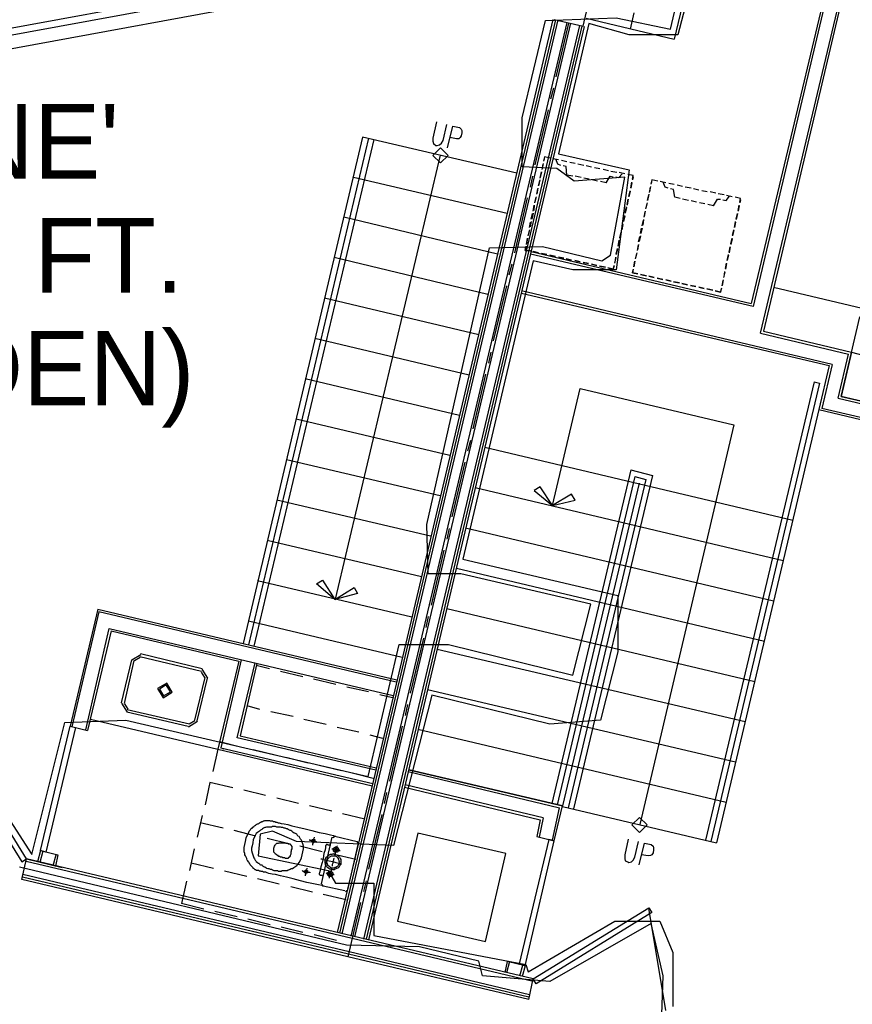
# Model space of a CAD drawing. Header units: feet. Extents: x -79 to 198, y -22 to 181.
# Tile 150 of 164: x 78 to 97, y 127 to 149. Entities that reach past the tile are written whole.
import ezdxf
from ezdxf.enums import TextEntityAlignment as Align

# ---------------------------------------------------------------- set-up
doc = ezdxf.new("R2010")
doc.units = ezdxf.units.FT
for name, color, linetype in [('A-AREA-COMUN', 252, 'CONTINUOUS'), ('A-AREA-UNIDAD', 30, 'CONTINUOUS'), ('A-LINEA', 7, 'CONTINUOUS'), ('A-TEXTO-PDF', 3, 'CONTINUOUS')]:
    doc.layers.add(name, color=color, linetype=linetype)

msp = doc.modelspace()

# ---------------------------------------------------------------- linework, layer by layer
at = {"layer": 'A-AREA-COMUN'}
msp.add_lwpolyline([(92.512, 126.6489), (92.56, 127.9289), (92.288, 129.0844), (90.048, 127.8044), (88.56, 127.9289), (88.48, 128.2489), (87.168, 128.5689), (85.552, 128.6044), (78.32, 130.3289)], dxfattribs=at)
at = {"layer": 'A-AREA-UNIDAD'}
for points in [[(77.248, 132.6933), (78.592, 130.6133), (79.328, 133.5289), (80.672, 133.5822), (86.032, 132.3378), (86.72, 135.2533), (87.808, 135.2533), (90.56, 134.5778), (90.96, 136.1422), (88.08, 136.8178), (87.36, 136.8178), (87.328, 137.9022), (88.72, 144.0178), (89.888, 144.0533), (91.2, 143.7333), (91.392, 143.8578), (91.712, 145.5822), (90.592, 145.4933), (90.208, 145.7778), (89.44, 145.8133), (89.44, 146.8978), (89.952, 149.0489), (91.52, 149.1022), (92.72, 148.8533), (93.568, 152.4622)], [(93.648, 151.6622), (92.88, 148.7289), (91.808, 148.7289), (90.912, 148.9778), (90.24, 146.0978), (91.808, 145.7422), (91.52, 143.5378), (90.56, 143.5378), (89.68, 143.7333), (88.128, 137.1378), (91.552, 136.3378), (91.552, 135.0933), (91.168, 133.5822), (90.048, 133.4933), (87.44, 134.1333), (86.592, 130.8089), (84.448, 130.8978), (83.92, 131.1289), (83.648, 131.0578), (83.6, 130.5778), (85.152, 130.2578), (85.312, 129.9733), (86.16, 129.9733), (86.16, 128.8178), (89.52, 128.1778), (89.568, 128.0178), (91.488, 129.1378), (92.48, 129.1378), (92.768, 128.4444), (92.768, 127.2533)]]:
    msp.add_lwpolyline(points, dxfattribs=at)
at = {"layer": 'A-LINEA'}
for p, q in [((118.2654, 156.262), (36.6895, 141.2395)), ((118.2654, 156.262), (36.6895, 141.2395)), ((118.2654, 156.262), (36.6895, 141.2395)), ((118.2188, 156.0962), (36.7876, 141.1026)), ((118.1216, 155.7773), (36.9919, 140.8393)), ((90.7867, 148.9244), (92.0933, 154.4311)), ((93.72, 152.5111), (92.8, 148.6311)), ((96.1067, 149.5511), (94.5067, 142.7911)), ((96.1467, 149.4844), (94.5467, 142.7244)), ((94.7067, 142.1378), (96.44, 149.4178)), ((96.4933, 149.4578), (94.7733, 142.1778)), ((91.9067, 149.2178), (91.8267, 148.8578)), ((90.1733, 149.0578), (85.4, 128.8711)), ((90.2267, 149.0578), (85.4533, 128.8578)), ((90.4267, 149.0044), (85.6533, 128.8044)), ((90.5067, 148.9911), (85.7333, 128.7911)), ((90.7067, 148.9378), (85.9333, 128.7378)), ((90.76, 148.9244), (85.9867, 128.7378)), ((90.8133, 148.9111), (86.04, 128.7244)), ((90.1467, 149.0711), (90.7867, 148.9244)), ((90.4667, 148.9911), (90.1867, 147.8044)), ((90.8533, 149.0978), (92.8, 148.6311)), ((90.1333, 147.5511), (90.0667, 147.3111)), ((90.0133, 147.0711), (89.72, 145.8578)), ((85.9067, 146.4711), (83.2667, 135.2711)), ((86.04, 146.4444), (83.3867, 135.2444)), ((86.16, 146.4178), (83.5067, 135.2178)), ((89.32, 145.6711), (85.9067, 146.4711)), ((87.6267, 146.0711), (85.3067, 136.2578)), ((89.9067, 145.8844), (89.88, 145.7644)), ((89.88, 145.7511), (89.9067, 145.8711)), ((89.92, 145.9378), (89.9333, 146.0044)), ((90.0667, 146.0044), (89.9333, 146.0311)), ((90.24, 145.9644), (90.12, 145.9911)), ((90.24, 145.9644), (90.12, 145.9911)), ((90.4267, 145.9244), (90.3067, 145.9511)), ((90.4267, 145.9244), (90.3067, 145.9511)), ((90.6133, 145.8844), (90.4933, 145.9111)), ((90.6133, 145.8844), (90.4933, 145.9111)), ((90.8, 145.8444), (90.6667, 145.8711)), ((90.8, 145.8444), (90.6667, 145.8711)), ((89.8667, 145.6978), (89.84, 145.5778)), ((89.84, 145.5644), (89.8667, 145.6978)), ((90.56, 145.6044), (90.4267, 145.6311)), ((90.9733, 145.8044), (90.8533, 145.8311)), ((90.9733, 145.8044), (90.8533, 145.8311)), ((91.16, 145.7644), (91.04, 145.7911)), ((91.16, 145.7644), (91.04, 145.7911)), ((91.3467, 145.7244), (91.2267, 145.7511)), ((91.3467, 145.7244), (91.2267, 145.7511)), ((91.5333, 145.6844), (91.4, 145.7111)), ((91.5333, 145.6844), (91.4, 145.7111)), ((91.7067, 145.6578), (91.5867, 145.6844)), ((91.7067, 145.6578), (91.5867, 145.6844)), ((91.8933, 145.6178), (91.7733, 145.6444)), ((89.1067, 144.7778), (85.7067, 145.5778)), ((89.6667, 145.6044), (89.6133, 145.3644)), ((89.8267, 145.5244), (89.8, 145.3911)), ((89.8, 145.3911), (89.8267, 145.5111)), ((90.7467, 145.5778), (90.6133, 145.6044)), ((90.92, 145.5378), (90.8, 145.5644)), ((91.1067, 145.4978), (90.9867, 145.5244)), ((91.2933, 145.4578), (91.1733, 145.4844)), ((91.84, 145.3511), (91.8667, 145.4711)), ((91.8667, 145.4578), (91.84, 145.3378)), ((91.8933, 145.5911), (91.88, 145.5244)), ((92.2933, 145.4311), (92.3067, 145.4978)), ((92.44, 145.4978), (92.3067, 145.5244)), ((92.6133, 145.4578), (92.4933, 145.4844)), ((92.6133, 145.4578), (92.4933, 145.4844)), ((92.8, 145.4178), (92.68, 145.4444)), ((92.8, 145.4178), (92.68, 145.4444)), ((92.9867, 145.3778), (92.8667, 145.4044)), ((92.9867, 145.3778), (92.8667, 145.4044)), ((89.7867, 145.3378), (89.76, 145.2178)), ((89.76, 145.2044), (89.7867, 145.3244)), ((91.8, 145.1644), (91.8267, 145.2844)), ((91.8267, 145.2711), (91.8, 145.1511)), ((92.24, 145.2044), (92.2133, 145.0711)), ((92.2133, 145.0711), (92.24, 145.1911)), ((92.28, 145.3778), (92.2533, 145.2578)), ((92.2533, 145.2444), (92.28, 145.3644)), ((93.1733, 145.3378), (93.04, 145.3644)), ((93.1733, 145.3378), (93.04, 145.3644)), ((93.3467, 145.2978), (93.2267, 145.3244)), ((93.3467, 145.2978), (93.2267, 145.3244)), ((93.5333, 145.2578), (93.4133, 145.2844)), ((93.5333, 145.2578), (93.4133, 145.2844)), ((93.72, 145.2311), (93.6, 145.2578)), ((93.72, 145.2311), (93.6, 145.2578)), ((93.9067, 145.1911), (93.7733, 145.2178)), ((93.9067, 145.1911), (93.7733, 145.2178)), ((89.5467, 145.1244), (89.2667, 143.9111)), ((89.68, 144.8311), (89.7067, 144.9644)), ((89.7067, 144.9644), (89.6933, 144.8444)), ((89.7467, 145.1511), (89.72, 145.0311)), ((89.72, 145.0178), (89.7467, 145.1378)), ((91.76, 144.9778), (91.7867, 145.0978)), ((91.7867, 145.0978), (91.76, 144.9644)), ((92.2, 145.0178), (92.1733, 144.8978)), ((92.1733, 144.8844), (92.2, 145.0044)), ((92.9333, 145.1111), (92.8133, 145.1378)), ((93.12, 145.0711), (92.9867, 145.0978)), ((93.2933, 145.0311), (93.1733, 145.0578)), ((93.48, 144.9911), (93.36, 145.0178)), ((93.6667, 144.9511), (93.5467, 144.9778)), ((94.08, 145.1511), (93.96, 145.1778)), ((94.08, 145.1511), (93.96, 145.1778)), ((94.2667, 145.1111), (94.1467, 145.1378)), ((94.2133, 144.8444), (94.24, 144.9644)), ((94.2667, 145.0844), (94.2533, 145.0178)), ((89.64, 144.6578), (89.6667, 144.7778)), ((89.68, 144.7911), (89.6533, 144.6578)), ((91.72, 144.8044), (91.7467, 144.9244)), ((91.7467, 144.9111), (91.72, 144.7911)), ((92.16, 144.8311), (92.1333, 144.7111)), ((92.1333, 144.6978), (92.16, 144.8178)), ((94.1733, 144.6578), (94.2, 144.7778)), ((94.2, 144.7778), (94.1733, 144.6444)), ((94.24, 144.9511), (94.2133, 144.8311)), ((88.8933, 143.8844), (85.4933, 144.6978)), ((89.6, 144.4711), (89.6267, 144.5911)), ((89.64, 144.6044), (89.6133, 144.4844)), ((91.64, 144.4311), (91.6667, 144.5511)), ((91.6667, 144.5378), (91.64, 144.4178)), ((91.68, 144.6178), (91.7067, 144.7378)), ((91.7067, 144.7244), (91.68, 144.6044)), ((92.0933, 144.5111), (92.12, 144.6311)), ((92.12, 144.6444), (92.1067, 144.5244)), ((94.1333, 144.4711), (94.16, 144.6044)), ((94.16, 144.5911), (94.1333, 144.4711)), ((89.6, 144.4178), (89.5733, 144.2978)), ((89.5733, 144.2844), (89.6, 144.4044)), ((91.6, 144.2444), (91.6267, 144.3644)), ((91.6267, 144.3644), (91.6, 144.2311)), ((92.0533, 144.3378), (92.08, 144.4578)), ((92.0933, 144.4578), (92.0667, 144.3378)), ((94.0933, 144.2978), (94.12, 144.4178)), ((94.12, 144.4044), (94.0933, 144.2844)), ((89.56, 144.2311), (89.5333, 144.1111)), ((89.5333, 144.0978), (89.56, 144.2311)), ((91.56, 144.0578), (91.5867, 144.1911)), ((91.5867, 144.1778), (91.56, 144.0578)), ((92.0133, 144.0978), (91.9867, 143.9778)), ((92.0133, 144.1511), (92.04, 144.2711)), ((92.0533, 144.2844), (92.0267, 144.1644)), ((94.0533, 144.1111), (94.08, 144.2311)), ((94.08, 144.2178), (94.0533, 144.0978)), ((89.52, 144.0578), (89.5067, 143.9644)), ((89.5067, 143.9644), (89.6267, 143.9511)), ((94.5467, 142.7244), (89.6267, 143.8844)), ((89.64, 143.9378), (94.5067, 142.7911)), ((89.68, 143.9378), (89.8, 143.9111)), ((89.8, 143.9111), (89.68, 143.9378)), ((89.8667, 143.8978), (89.9867, 143.8711)), ((89.9867, 143.8711), (89.8667, 143.8978)), ((91.52, 143.8844), (91.5467, 144.0044)), ((91.5467, 143.9911), (91.52, 143.8711)), ((91.9733, 143.9111), (91.9467, 143.7911)), ((91.9467, 143.7778), (91.9733, 143.8978)), ((91.9867, 143.9644), (92.0133, 144.0844)), ((94.0133, 143.9244), (94.04, 144.0444)), ((94.04, 144.0444), (94.0133, 143.9111)), ((88.68, 142.9911), (85.28, 143.8044)), ((89.2133, 143.6578), (89.1467, 143.4178)), ((90.0533, 143.8578), (90.1733, 143.8311)), ((90.1733, 143.8311), (90.0533, 143.8578)), ((90.24, 143.8178), (90.36, 143.7911)), ((90.36, 143.7911), (90.24, 143.8178)), ((90.4133, 143.7778), (90.5333, 143.7511)), ((90.5333, 143.7511), (90.4133, 143.7778)), ((90.6, 143.7378), (90.72, 143.7111)), ((90.72, 143.7111), (90.6, 143.7378)), ((90.7867, 143.6978), (90.9067, 143.6711)), ((90.9067, 143.6711), (90.7867, 143.6978)), ((90.9733, 143.6578), (91.0933, 143.6311)), ((91.0933, 143.6311), (90.9733, 143.6578)), ((91.5067, 143.8044), (91.48, 143.6844)), ((91.4933, 143.6978), (91.5067, 143.8178)), ((91.9333, 143.7244), (91.9067, 143.6044)), ((91.9067, 143.6044), (91.9333, 143.7244)), ((93.9333, 143.5644), (93.96, 143.6844)), ((93.96, 143.6711), (93.9333, 143.5511)), ((93.9733, 143.7378), (94, 143.8711)), ((94, 143.8578), (93.9733, 143.7378)), ((91.1467, 143.6178), (91.28, 143.5911)), ((91.28, 143.5911), (91.1467, 143.6178)), ((91.8933, 143.5511), (91.88, 143.4711)), ((91.88, 143.4711), (92, 143.4444)), ((93.92, 143.4844), (93.8933, 143.3644)), ((93.9067, 143.3778), (93.92, 143.4978)), ((92.0533, 143.4311), (92.1867, 143.4044)), ((92.1867, 143.4044), (92.0533, 143.4311)), ((92.24, 143.3911), (92.36, 143.3644)), ((92.36, 143.3644), (92.24, 143.3911)), ((92.4267, 143.3511), (92.5467, 143.3244)), ((92.5467, 143.3244), (92.4267, 143.3511)), ((92.6133, 143.3111), (92.7333, 143.2844)), ((92.7333, 143.2844), (92.6133, 143.3111)), ((92.7867, 143.2711), (92.92, 143.2444)), ((92.92, 143.2444), (92.7867, 143.2711)), ((92.9733, 143.2311), (93.0933, 143.2044)), ((93.0933, 143.2044), (92.9733, 143.2311)), ((93.88, 143.2978), (93.8533, 143.1778)), ((93.8667, 143.1911), (93.8933, 143.3111)), ((89.0933, 143.1778), (88.8, 141.9644)), ((96.2933, 141.4444), (89.4267, 143.0711)), ((89.4267, 143.0178), (96.2267, 141.4178)), ((93.16, 143.1911), (93.28, 143.1644)), ((93.28, 143.1644), (93.16, 143.1911)), ((93.3467, 143.1511), (93.4667, 143.1244)), ((93.4667, 143.1244), (93.3467, 143.1511)), ((93.52, 143.1111), (93.6533, 143.0844)), ((93.6533, 143.0844), (93.52, 143.1111)), ((95, 143.1511), (111.6267, 139.2178)), ((88.48, 142.0978), (85.0667, 142.9111)), ((94.7067, 142.1378), (96.6533, 141.6711)), ((94.7733, 142.1778), (96.72, 141.7111)), ((88.2667, 141.2044), (84.8533, 142.0178)), ((88.7467, 141.7111), (88.6933, 141.4711)), ((96.72, 141.7111), (96.4933, 140.7378)), ((96.72, 141.7111), (97, 141.6444)), ((96.4267, 140.6978), (96.6533, 141.6711)), ((96.2267, 141.4178), (96, 140.4444)), ((96.2933, 141.4444), (96.0667, 140.4711)), ((88.0533, 140.3111), (84.64, 141.1244)), ((88.6267, 141.2311), (88.3467, 140.0178)), ((95.8933, 141.0578), (93.4933, 130.9244)), ((95.8933, 141.0578), (96.0133, 141.0311)), ((96.0133, 141.0311), (93.6133, 130.8978)), ((96.4267, 140.6978), (111.2, 137.2044)), ((96.4933, 140.7378), (111.16, 137.2711)), ((96, 140.4444), (93.7333, 130.8711)), ((96, 140.4444), (111.4667, 136.7778)), ((111.4267, 136.8444), (96.0667, 140.4711)), ((87.84, 139.4311), (84.44, 140.2311)), ((94.12, 140.1111), (92.04, 131.2711)), ((88.2933, 139.7644), (88.2267, 139.5244)), ((88.6133, 139.6178), (95.4267, 138.0044)), ((87.6267, 138.5378), (84.2267, 139.3378)), ((88.1733, 139.2844), (87.88, 138.0711)), ((91.84, 139.1111), (90.0933, 131.7378)), ((91.84, 139.1111), (92.32, 138.9911)), ((91.9333, 138.9644), (90.2133, 131.7111)), ((92.1733, 138.8978), (90.4533, 131.6444)), ((92.32, 138.9911), (90.5733, 131.6178)), ((91.9333, 138.9644), (92.1733, 138.8978)), ((88.4, 138.7244), (95.2133, 137.1111)), ((92.0267, 138.8178), (90.3333, 131.6844)), ((87.4133, 137.6444), (84.0133, 138.4444)), ((87.8267, 137.8178), (87.7733, 137.5778)), ((88.1867, 137.8311), (95, 136.2178)), ((87.2133, 136.7511), (83.8, 137.5511)), ((87.7067, 137.3378), (87.4267, 136.1244)), ((87.9867, 136.9378), (94.8, 135.3244)), ((87, 135.8578), (83.5867, 136.6578)), ((87.7733, 136.0444), (94.5867, 134.4311)), ((80.0533, 136.0311), (79.44, 133.4444)), ((80.08, 135.9778), (79.48, 133.4311)), ((80.0533, 136.0311), (86.6667, 134.4711)), ((86.6533, 134.4178), (80.08, 135.9778)), ((87.36, 135.8711), (87.3067, 135.6311)), ((79.7867, 133.3644), (80.3067, 135.6044)), ((80.3067, 135.6044), (86.5867, 134.1244)), ((86.7867, 134.9644), (83.3867, 135.7644)), ((80.3467, 135.5511), (79.8267, 133.3511)), ((80.3467, 135.5511), (83.1733, 134.8844)), ((87.2533, 135.3911), (86.96, 134.1778)), ((81.005, 135.0266), (80.8045, 134.9028)), ((80.9897, 134.9618), (80.8694, 134.8875)), ((82.3467, 134.6578), (80.9867, 134.9778)), ((82.36, 134.7111), (81, 135.0444)), ((87.56, 135.1511), (94.3733, 133.5511)), ((80.8, 134.9111), (80.5733, 133.9644)), ((80.8533, 134.8978), (80.64, 133.9511)), ((83.1733, 134.8844), (82.7067, 132.9378)), ((83.2267, 134.9111), (82.7733, 132.9644)), ((83.1333, 133.1911), (83.5333, 134.8444)), ((83.5733, 134.8311), (83.2, 133.2311)), ((83.8533, 134.7111), (83.56, 134.7911)), ((82.2, 133.5778), (82.4267, 134.5244)), ((82.424, 134.5214), (82.3497, 134.6418)), ((82.4889, 134.5061), (82.365, 134.7066)), ((84.5867, 134.5378), (84.0933, 134.6578)), ((82.2533, 133.5644), (82.48, 134.5111)), ((85.32, 134.3644), (84.8267, 134.4844)), ((86.04, 134.2044), (85.56, 134.3111)), ((86.5733, 134.0711), (86.2933, 134.1378)), ((87.3467, 134.2578), (94.16, 132.6578)), ((80.5778, 133.9561), (80.7016, 133.7556)), ((80.6427, 133.9408), (80.717, 133.8205)), ((83.64, 133.8178), (83.36, 133.8978)), ((86.9067, 133.9244), (86.8533, 133.6844)), ((80.6933, 133.7644), (82.0533, 133.4444)), ((80.7067, 133.8178), (82.08, 133.4978)), ((84.3733, 133.6578), (83.88, 133.7644)), ((79.44, 133.4444), (79.8267, 133.3511)), ((79.8933, 133.6044), (82.7067, 132.9378)), ((82.0616, 133.4356), (82.2622, 133.5594)), ((82.077, 133.5005), (82.1973, 133.5748)), ((85.1067, 133.4844), (84.6133, 133.5911)), ((86.7867, 133.4444), (86.5067, 132.2311)), ((83.2, 133.2311), (86.2133, 132.5244)), ((85.8267, 133.3111), (85.3467, 133.4178)), ((86.36, 133.1778), (86.08, 133.2444)), ((87.1333, 133.3778), (93.9467, 131.7644)), ((83.24, 132.9778), (82.7467, 133.0978)), ((86.2, 132.4711), (83.1333, 133.1911)), ((82.7067, 132.9378), (82.6, 132.4444)), ((82.7067, 132.9378), (86.12, 132.1244)), ((82.7733, 132.9644), (86.1333, 132.1778)), ((82.84, 132.9378), (82.7733, 132.9644)), ((83.9733, 132.8044), (83.4933, 132.9244)), ((84.7067, 132.6311), (84.2133, 132.7511)), ((85.44, 132.4578), (84.9467, 132.5778)), ((86.1733, 132.2844), (85.68, 132.4044)), ((86.92, 132.4444), (90.2667, 131.6444)), ((86.9333, 132.4844), (90.3333, 131.6844)), ((82.5333, 132.2044), (82.4267, 131.7111)), ((83.04, 132.0844), (82.5333, 132.2044)), ((89.9067, 131.4178), (86.8533, 132.1511)), ((83.76, 131.9111), (83.28, 132.0311)), ((86.44, 131.9778), (86.3867, 131.7378)), ((86.84, 132.0978), (89.84, 131.3778)), ((84.4933, 131.7378), (84.0133, 131.8578)), ((82.36, 131.4711), (82.2533, 130.9911)), ((85.2267, 131.5644), (84.7333, 131.6844)), ((85.96, 131.3911), (85.4667, 131.5111)), ((86.3333, 131.4978), (86.04, 130.2844)), ((90.1067, 130.9244), (90.2667, 131.6444)), ((90.3333, 131.6711), (93.7333, 130.8711)), ((82.8267, 131.1911), (82.32, 131.3111)), ((89.9067, 131.4178), (89.8133, 130.9911)), ((83.5467, 131.0178), (83.0667, 131.1378)), ((84.28, 130.8444), (83.8, 130.9644)), ((85, 129.9644), (85.24, 130.9911)), ((85.3107, 131.0165), (85.2546, 130.9819)), ((85.2933, 131.0178), (85.7867, 130.8978)), ((85.8133, 130.8578), (85.5733, 129.8311)), ((85.8254, 130.8404), (85.7907, 130.8965)), ((78.7867, 130.6978), (78.72, 130.4444)), ((78.84, 130.6844), (78.7733, 130.4311)), ((78.7867, 130.6978), (79.1733, 130.6044)), ((79.0667, 130.3644), (79.1333, 130.6044)), ((79.1733, 130.6044), (79.12, 130.3511)), ((82.1867, 130.7378), (82.08, 130.2578)), ((85.0133, 130.6711), (84.52, 130.7911)), ((85.76, 130.4978), (85.2533, 130.6178)), ((78.3733, 130.0578), (78.48, 130.5111)), ((78.48, 130.5111), (79.2667, 130.3244)), ((82.6133, 130.2978), (82.12, 130.4178)), ((83.3467, 130.1244), (82.8533, 130.2444)), ((82.0133, 130.0178), (81.9067, 129.5244)), ((84.0667, 129.9511), (83.5867, 130.0711)), ((85.0013, 129.9552), (85.0359, 129.899)), ((85.9867, 130.0311), (85.9333, 129.7911)), ((84.8, 129.7778), (84.32, 129.8978)), ((85.52, 129.8044), (85.04, 129.9111)), ((85.5293, 129.7924), (85.5854, 129.827)), ((82.4, 129.4044), (81.9067, 129.5244)), ((85.5467, 129.6044), (85.04, 129.7244)), ((85.8667, 129.5511), (85.5867, 128.3511)), ((83.1333, 129.2311), (82.64, 129.3511)), ((92.6126, 127.1589), (92.2429, 129.4214)), ((83.8667, 129.0578), (83.3733, 129.1778)), ((86.68, 129.1378), (88.6267, 128.6844)), ((84.5867, 128.8844), (84.1067, 129.0044)), ((85.3333, 128.7111), (84.84, 128.8311)), ((89.16, 128.2444), (89.0933, 127.9911)), ((89.3867, 127.9244), (89.4533, 128.1644)), ((89.5067, 128.1511), (89.44, 127.9111)), ((89.5867, 127.4044), (89.68, 127.8578)), ((89.68, 127.8578), (89.68, 127.8578))]:
    msp.add_line(p, q, dxfattribs=at)
for points in [[(90.12, 149.0711), (86.2533, 132.6844), (85.3467, 128.8844)], [(87.5467, 146.8044), (87.4667, 146.4444), (87.4667, 146.3778), (87.48, 146.3244), (87.5333, 146.2844), (87.56, 146.2844), (87.6133, 146.2978), (87.6533, 146.3378), (87.6933, 146.3911), (87.7733, 146.7511)], [(87.7867, 146.2311), (87.9067, 146.7111), (88.0533, 146.6844), (88.0933, 146.6444), (88.1067, 146.6178), (88.1067, 146.5644), (88.0933, 146.4978), (88.0667, 146.4578), (88.04, 146.4311), (87.9867, 146.4311), (87.84, 146.4578)], [(87.8, 146.0644), (87.6333, 146.2311), (87.4667, 146.0644), (87.6333, 145.8978), (87.8, 146.0644)], [(90.0667, 146.0044), (89.9333, 146.0311), (89.92, 145.9511)], [(90.2933, 145.8444), (90.2267, 145.8711), (90.1867, 145.9778)], [(90.4267, 145.6311), (90.4133, 145.8178), (90.3467, 145.8311)], [(91.5067, 145.5911), (91.5733, 145.5778), (91.6533, 145.6578)], [(91.88, 145.5378), (91.8933, 145.6178), (91.7733, 145.6444)], [(91.2933, 145.4578), (91.3867, 145.6044), (91.4533, 145.5911)], [(92.44, 145.4978), (92.3067, 145.5244), (92.2933, 145.4444)], [(92.6667, 145.3378), (92.6, 145.3644), (92.56, 145.4711)], [(92.8133, 145.1378), (92.7867, 145.3111), (92.72, 145.3244)], [(93.6667, 144.9511), (93.76, 145.0978), (93.8267, 145.0978)], [(93.88, 145.0844), (93.9467, 145.0711), (94.0267, 145.1644)], [(94.2533, 145.0311), (94.2667, 145.1111), (94.1467, 145.1378)], [(89.6267, 143.9511), (89.5067, 143.9644), (89.52, 144.0444)], [(91.3333, 143.5778), (91.4533, 143.5511), (91.48, 143.6311)], [(91.4667, 143.6311), (91.4533, 143.5511), (91.3333, 143.5778)], [(92, 143.4444), (91.88, 143.4711), (91.8933, 143.5378)], [(93.7067, 143.0711), (93.8267, 143.0444), (93.8533, 143.1378)], [(93.84, 143.1244), (93.8267, 143.0444), (93.7067, 143.0711)], [(96.9067, 142.4978), (99.3333, 141.9244), (98.92, 140.1644), (96.4933, 140.7378), (96.9067, 142.4978)], [(90.1067, 138.3244), (90.72, 140.9111), (94.12, 140.1111)], [(89.7067, 138.6578), (90.1067, 138.3244), (90.6133, 138.4444), (90.5333, 138.5778), (90.1067, 138.3244), (89.84, 138.7378), (89.7067, 138.6578)], [(85.8, 136.3778), (85.2933, 136.2444), (84.8933, 136.5911), (85.0267, 136.6711), (85.2933, 136.2444), (85.72, 136.5111), (85.8, 136.3778)], [(81.3778, 134.2761), (81.5016, 134.0756), (81.7022, 134.1994), (81.5784, 134.4), (81.3778, 134.2761)], [(81.4167, 134.2669), (81.5108, 134.1145), (81.6633, 134.2086), (81.5692, 134.361), (81.4167, 134.2669)], [(79.56, 133.4178), (78.9067, 130.6578), (78.7867, 130.6978), (79.44, 133.4444), (79.56, 133.4178)], [(78.48, 130.5111), (76.9067, 133.0578), (76.8, 132.9911), (78.3733, 130.4444), (78.48, 130.5111)], [(90.1467, 130.9111), (90.3333, 131.6844), (86.9333, 132.4844)], [(85.04, 129.9111), (85.0133, 129.9244), (84.9333, 129.9378), (84.8267, 129.9644), (84.68, 129.9911), (84.5333, 130.0311), (84.3733, 130.0711), (84.2267, 130.1111), (84.0933, 130.1378), (83.9867, 130.1644), (83.9067, 130.1778), (83.84, 130.1911), (83.8, 130.2044), (83.7733, 130.2178), (83.76, 130.2178), (83.7467, 130.2178), (83.7333, 130.2178), (83.72, 130.2178), (83.7067, 130.2311), (83.6933, 130.2311), (83.68, 130.2311), (83.6667, 130.2311), (83.6533, 130.2444), (83.64, 130.2444), (83.6267, 130.2444), (83.6133, 130.2578), (83.6, 130.2578), (83.5867, 130.2578), (83.56, 130.2578), (83.5467, 130.2711), (83.5333, 130.2711), (83.52, 130.2844), (83.5067, 130.2978), (83.4933, 130.2978), (83.4933, 130.3111), (83.48, 130.3244), (83.4667, 130.3378), (83.4533, 130.3511), (83.44, 130.3644), (83.4267, 130.3778), (83.4133, 130.4044), (83.4, 130.4178), (83.4, 130.4311), (83.3867, 130.4444), (83.3733, 130.4711), (83.36, 130.4844), (83.3467, 130.5111), (83.3467, 130.5244), (83.3333, 130.5511), (83.32, 130.5778), (83.3067, 130.6044), (83.3067, 130.6311), (83.2933, 130.6711), (83.2933, 130.7244), (83.2933, 130.7644), (83.3067, 130.8311), (83.32, 130.8978), (83.3333, 130.9778), (83.36, 131.0311), (83.3867, 131.0844), (83.4, 131.1244), (83.4267, 131.1511), (83.44, 131.1778), (83.4667, 131.1911), (83.48, 131.2178), (83.5067, 131.2311), (83.52, 131.2444), (83.5467, 131.2578), (83.56, 131.2711), (83.5867, 131.2844), (83.6, 131.2844), (83.6133, 131.2978), (83.6267, 131.3111), (83.6533, 131.3244), (83.6667, 131.3244), (83.68, 131.3378), (83.7067, 131.3378), (83.72, 131.3511), (83.7333, 131.3511), (83.7467, 131.3644), (83.76, 131.3644), (83.7867, 131.3644), (83.8, 131.3644), (83.8133, 131.3644), (83.8267, 131.3644), (83.84, 131.3644), (83.8533, 131.3644), (83.8667, 131.3511), (83.88, 131.3511), (83.9067, 131.3511), (83.92, 131.3511), (83.9333, 131.3378), (83.9467, 131.3378), (83.96, 131.3378), (83.9733, 131.3378), (83.9867, 131.3244), (84, 131.3244), (84.0133, 131.3244), (84.04, 131.3111), (84.0667, 131.3111), (84.1067, 131.2978), (84.1733, 131.2844), (84.2533, 131.2711), (84.3467, 131.2444), (84.48, 131.2178), (84.64, 131.1778), (84.7867, 131.1378), (84.9467, 131.0978), (85.08, 131.0711), (85.2, 131.0444), (85.2667, 131.0311), (85.2933, 131.0178)], [(89.84, 131.3778), (89.76, 131.0044), (90.1467, 130.9111)], [(92.2, 131.2644), (92.0333, 131.4311), (91.8667, 131.2644), (92.0333, 131.0978), (92.2, 131.2644)], [(84.5733, 130.6044), (84.5867, 130.6711), (84.6, 130.7378), (84.6, 130.7911), (84.5867, 130.8444), (84.5733, 130.8844), (84.56, 130.9244), (84.5333, 130.9511), (84.52, 130.9778), (84.5067, 131.0044), (84.48, 131.0178), (84.4667, 131.0444), (84.4533, 131.0578), (84.4267, 131.0711), (84.4133, 131.0844), (84.4, 131.0844), (84.3733, 131.0978), (84.36, 131.1111), (84.3467, 131.1244), (84.32, 131.1378), (84.3067, 131.1378), (84.2933, 131.1511), (84.2667, 131.1644), (84.24, 131.1778), (84.2267, 131.1778), (84.2, 131.1911), (84.1733, 131.1911), (84.1467, 131.2044), (84.12, 131.2044), (84.0933, 131.2178), (84.0533, 131.2178), (84.0267, 131.2178), (84.0133, 131.2178), (83.9867, 131.2311), (83.96, 131.2311), (83.9333, 131.2311), (83.92, 131.2311), (83.8933, 131.2178), (83.88, 131.2178), (83.8533, 131.2178), (83.84, 131.2178), (83.8133, 131.2178), (83.8, 131.2178), (83.7867, 131.2178), (83.76, 131.2044), (83.7467, 131.2044), (83.72, 131.1911), (83.6933, 131.1778), (83.68, 131.1644), (83.6533, 131.1511), (83.6267, 131.1244), (83.5867, 131.0978), (83.56, 131.0711), (83.5333, 131.0311), (83.52, 130.9911), (83.4933, 130.9378), (83.48, 130.8711), (83.4667, 130.8044), (83.4533, 130.7511), (83.4533, 130.6978), (83.4667, 130.6444), (83.48, 130.6044), (83.4933, 130.5778), (83.5067, 130.5378), (83.52, 130.5111), (83.5333, 130.4844), (83.5467, 130.4711), (83.56, 130.4578), (83.5867, 130.4311), (83.6, 130.4178), (83.6133, 130.4178), (83.6267, 130.4044), (83.64, 130.3911), (83.6533, 130.3778), (83.68, 130.3778), (83.6933, 130.3644), (83.7067, 130.3511), (83.7333, 130.3378), (83.7467, 130.3378), (83.7733, 130.3244), (83.7867, 130.3111), (83.8133, 130.2978), (83.84, 130.2978), (83.8667, 130.2844), (83.8933, 130.2844), (83.92, 130.2711), (83.9467, 130.2578), (83.9733, 130.2578), (84, 130.2578), (84.0267, 130.2578), (84.0533, 130.2444), (84.08, 130.2444), (84.0933, 130.2444), (84.12, 130.2444), (84.1333, 130.2578), (84.16, 130.2578), (84.1733, 130.2578), (84.2, 130.2578), (84.2133, 130.2578), (84.24, 130.2578), (84.2667, 130.2711), (84.28, 130.2711), (84.3067, 130.2844), (84.3333, 130.2978), (84.36, 130.2978), (84.3867, 130.3244), (84.4133, 130.3378), (84.4533, 130.3644), (84.48, 130.3911), (84.5067, 130.4311), (84.5333, 130.4844), (84.56, 130.5378), (84.5733, 130.6044)], [(88.6267, 128.6844), (89.08, 130.6311), (87.1333, 131.0844), (86.68, 129.1378)], [(84.3067, 130.5644), (84.2933, 130.5644), (84.2933, 130.5511), (84.28, 130.5511), (84.28, 130.5378), (84.2667, 130.5378), (84.2667, 130.5244), (84.2533, 130.5244), (84.24, 130.5244), (84.2267, 130.5244), (84.2133, 130.5244), (84.2, 130.5244), (84.1867, 130.5378), (84.1733, 130.5378), (84.1467, 130.5378), (84.1333, 130.5511), (84.12, 130.5511), (84.1067, 130.5511), (84.0933, 130.5511), (84.08, 130.5644), (84.0667, 130.5644), (84.0533, 130.5644), (84.0533, 130.5778), (84.04, 130.5778), (84.04, 130.5911), (84.0267, 130.5911), (84.0133, 130.6044), (84, 130.6044), (84, 130.6178), (83.9867, 130.6178), (83.9733, 130.6311), (83.96, 130.6444), (83.9467, 130.6578), (83.9467, 130.6711), (83.9467, 130.6978), (83.9467, 130.7244), (83.9467, 130.7511), (83.96, 130.7911), (83.9733, 130.8178), (83.9867, 130.8311), (84, 130.8444), (84.0133, 130.8578), (84.0267, 130.8578), (84.04, 130.8578), (84.0533, 130.8578), (84.0667, 130.8711), (84.08, 130.8711), (84.0933, 130.8711), (84.1067, 130.8711), (84.12, 130.8711), (84.1333, 130.8711), (84.1467, 130.8711), (84.16, 130.8711), (84.1733, 130.8711), (84.1867, 130.8711), (84.2, 130.8711), (84.2133, 130.8578), (84.2267, 130.8578), (84.24, 130.8578), (84.2533, 130.8578), (84.2667, 130.8444), (84.28, 130.8444), (84.2933, 130.8444), (84.3067, 130.8444), (84.3067, 130.8311), (84.32, 130.8311), (84.3333, 130.8178), (84.3333, 130.8044), (84.3467, 130.7911), (84.3467, 130.7778), (84.3467, 130.7644), (84.3467, 130.7378), (84.3333, 130.7111), (84.3333, 130.6844), (84.32, 130.6578), (84.32, 130.6178), (84.3067, 130.5911), (84.3067, 130.5778), (84.3067, 130.5644)], [(84.7333, 130.9378), (84.7333, 130.9244), (84.7467, 130.9244), (84.7733, 130.9244), (84.8, 130.9111), (84.84, 130.9111), (84.8667, 130.8978), (84.88, 130.8978), (84.9067, 130.8844)], [(84.7867, 130.9244), (84.8, 130.9378), (84.8133, 130.9378), (84.8133, 130.9511), (84.8267, 130.9511), (84.84, 130.9378), (84.8533, 130.9378), (84.8533, 130.9244), (84.8533, 130.9111), (84.8533, 130.8978), (84.8533, 130.8844), (84.84, 130.8844), (84.8267, 130.8711), (84.8133, 130.8711), (84.8133, 130.8844), (84.8, 130.8844), (84.7867, 130.8844), (84.7867, 130.8978), (84.7867, 130.9111), (84.7867, 130.9244)], [(84.84, 130.9911), (84.84, 130.9778), (84.8267, 130.9511), (84.8267, 130.9244), (84.8133, 130.8844), (84.8133, 130.8578), (84.8, 130.8444), (84.8, 130.8178)], [(85.2, 130.8044), (85.1867, 130.8178), (85.1733, 130.8178), (85.16, 130.8178), (85.1467, 130.8178), (85.1333, 130.8311), (85.12, 130.8311), (85.1067, 130.8311), (85.1067, 130.8178), (85.0933, 130.8044), (85.0933, 130.7644), (85.08, 130.7111), (85.0533, 130.6311), (85.04, 130.5244), (85.0133, 130.4311), (84.9867, 130.3378), (84.9733, 130.2578), (84.96, 130.2044), (84.9467, 130.1911), (84.9467, 130.1778), (84.9467, 130.1644), (84.96, 130.1644), (84.9733, 130.1511), (84.9867, 130.1511), (85, 130.1511), (85.0133, 130.1511), (85.0267, 130.1378), (85.04, 130.1378)], [(90.0267, 130.9378), (89.3733, 128.1911), (89.5067, 128.1511), (90.1467, 130.9111), (90.0267, 130.9378)], [(91.7867, 130.9511), (91.7067, 130.6044), (91.7067, 130.5244), (91.72, 130.4711), (91.7733, 130.4444), (91.8, 130.4311), (91.8533, 130.4444), (91.8933, 130.4844), (91.9333, 130.5511), (92.0133, 130.8978)], [(92.0267, 130.3778), (92.1467, 130.8578), (92.2933, 130.8311), (92.3333, 130.7911), (92.3467, 130.7644), (92.3467, 130.7111), (92.3333, 130.6444), (92.3067, 130.6044), (92.28, 130.5911), (92.2267, 130.5778), (92.08, 130.6044)], [(85.08, 130.4844), (85.0933, 130.5244), (85.1067, 130.5511), (85.1333, 130.5644), (85.1467, 130.5911), (85.1733, 130.6044), (85.2, 130.6178), (85.24, 130.6178), (85.2667, 130.6311), (85.2933, 130.6178), (85.3333, 130.6044), (85.36, 130.5911), (85.3733, 130.5778), (85.4, 130.5511), (85.4133, 130.5244), (85.4267, 130.4978), (85.4267, 130.4711), (85.4267, 130.4444), (85.4267, 130.4044), (85.4133, 130.3778), (85.4, 130.3511), (85.3867, 130.3244), (85.36, 130.3111), (85.3333, 130.2978), (85.3067, 130.2844), (85.28, 130.2711), (85.2533, 130.2711), (85.2133, 130.2844), (85.1867, 130.2844), (85.16, 130.2978), (85.1333, 130.3244), (85.12, 130.3378), (85.1067, 130.3644), (85.0933, 130.3911), (85.08, 130.4311), (85.08, 130.4578), (85.08, 130.4844)], [(85.2267, 130.7378), (85.24, 130.7378), (85.2533, 130.7244), (85.28, 130.7244), (85.3067, 130.7244), (85.3333, 130.7111), (85.36, 130.7111), (85.3867, 130.6978), (85.4, 130.6978), (85.4133, 130.6978)], [(85.2667, 130.7244), (85.2667, 130.7378), (85.2667, 130.7511), (85.28, 130.7511), (85.28, 130.7644), (85.2933, 130.7644), (85.3067, 130.7778), (85.32, 130.7778), (85.3333, 130.7778), (85.3467, 130.7644), (85.36, 130.7644), (85.36, 130.7511), (85.3733, 130.7511), (85.3733, 130.7378), (85.3867, 130.7244), (85.3867, 130.7111), (85.3733, 130.6978), (85.3733, 130.6844), (85.36, 130.6711), (85.3467, 130.6578), (85.3333, 130.6578), (85.32, 130.6578), (85.3067, 130.6578), (85.2933, 130.6578), (85.28, 130.6711), (85.2667, 130.6844), (85.2667, 130.6978), (85.2667, 130.7111), (85.2667, 130.7244)], [(85.3467, 130.8044), (85.3467, 130.7911), (85.3333, 130.7778), (85.3333, 130.7378), (85.32, 130.7111), (85.3067, 130.6711), (85.3067, 130.6311), (85.2933, 130.6044), (85.2933, 130.5911), (85.2933, 130.5778)], [(85.2933, 130.7244), (85.2933, 130.7378), (85.3067, 130.7378), (85.32, 130.7511), (85.3333, 130.7511), (85.3333, 130.7378), (85.3467, 130.7378), (85.3467, 130.7244), (85.3467, 130.7111), (85.3467, 130.6978), (85.3333, 130.6844), (85.32, 130.6844), (85.3067, 130.6844), (85.2933, 130.6978), (85.2933, 130.7111), (85.2933, 130.7244)], [(89.68, 127.8044), (85.68, 128.7511), (78.4667, 130.4578)], [(89.68, 127.8578), (85.6933, 128.8044), (78.48, 130.5111)], [(84.9867, 130.5111), (85, 130.5111), (85.04, 130.4978), (85.1067, 130.4844), (85.1733, 130.4711), (85.2533, 130.4578), (85.32, 130.4311), (85.3867, 130.4178), (85.4267, 130.4044), (85.44, 130.4044)], [(85.1333, 130.4844), (85.1333, 130.4978), (85.1467, 130.5244), (85.16, 130.5378), (85.1733, 130.5511), (85.2, 130.5644), (85.2133, 130.5778), (85.24, 130.5778), (85.2667, 130.5778), (85.2933, 130.5778), (85.3067, 130.5778), (85.3333, 130.5644), (85.3467, 130.5511), (85.3733, 130.5244), (85.3733, 130.5111), (85.3867, 130.4844), (85.3867, 130.4578), (85.4, 130.4444), (85.3867, 130.4178), (85.3867, 130.3911), (85.3733, 130.3778), (85.36, 130.3511), (85.3333, 130.3378), (85.32, 130.3244), (85.2933, 130.3244), (85.28, 130.3111), (85.2533, 130.3111), (85.2267, 130.3111), (85.2, 130.3244), (85.1867, 130.3378), (85.16, 130.3511), (85.1467, 130.3644), (85.1333, 130.3911), (85.1333, 130.4044), (85.12, 130.4311), (85.12, 130.4578), (85.1333, 130.4844)], [(85.28, 130.5244), (85.2667, 130.5111), (85.2667, 130.4844), (85.2533, 130.4578), (85.2533, 130.4178), (85.24, 130.3911), (85.24, 130.3778), (85.24, 130.3511)], [(89.6, 127.5111), (85.6133, 128.4578), (78.4, 130.1644)], [(84.5733, 130.2578), (84.5867, 130.2444), (84.6133, 130.2444), (84.64, 130.2311), (84.6667, 130.2311), (84.7067, 130.2178), (84.72, 130.2178), (84.7467, 130.2178), (84.7467, 130.2044)], [(84.6267, 130.2444), (84.64, 130.2578), (84.6533, 130.2578), (84.6533, 130.2711), (84.6667, 130.2711), (84.68, 130.2578), (84.6933, 130.2578), (84.6933, 130.2444), (84.6933, 130.2311), (84.6933, 130.2178), (84.6933, 130.2044), (84.68, 130.2044), (84.6667, 130.1911), (84.6533, 130.1911), (84.6533, 130.2044), (84.64, 130.2044), (84.6267, 130.2044), (84.6267, 130.2178), (84.6267, 130.2311), (84.6267, 130.2444)], [(84.68, 130.3111), (84.68, 130.2978), (84.6667, 130.2711), (84.6667, 130.2444), (84.6533, 130.2178), (84.6533, 130.1778), (84.64, 130.1644), (84.64, 130.1378)], [(85.1067, 130.2044), (85.12, 130.1911), (85.1467, 130.1911), (85.1733, 130.1778), (85.2133, 130.1778), (85.24, 130.1644), (85.2533, 130.1644), (85.28, 130.1644)], [(85.1333, 130.1911), (85.1333, 130.2044), (85.1467, 130.2178), (85.16, 130.2311), (85.1733, 130.2311), (85.1867, 130.2444), (85.2, 130.2444), (85.2133, 130.2311), (85.2267, 130.2311), (85.24, 130.2178), (85.2533, 130.2044), (85.2533, 130.1911), (85.2533, 130.1778), (85.2533, 130.1644), (85.2533, 130.1511), (85.24, 130.1511), (85.24, 130.1378), (85.2267, 130.1244), (85.2133, 130.1244), (85.2, 130.1244), (85.1867, 130.1244), (85.1733, 130.1244), (85.16, 130.1244), (85.16, 130.1378), (85.1467, 130.1378), (85.1467, 130.1511), (85.1333, 130.1644), (85.1333, 130.1778), (85.1333, 130.1911)], [(85.16, 130.1911), (85.1733, 130.1911), (85.1733, 130.2044), (85.1867, 130.2044), (85.2, 130.2044), (85.2133, 130.2044), (85.2133, 130.1911), (85.2267, 130.1911), (85.2267, 130.1778), (85.2267, 130.1644), (85.2133, 130.1644), (85.2133, 130.1511), (85.2, 130.1511), (85.1867, 130.1511), (85.1733, 130.1511), (85.1733, 130.1644), (85.16, 130.1644), (85.16, 130.1778), (85.16, 130.1911)], [(85.2267, 130.3111), (85.2267, 130.2978), (85.2133, 130.2844), (85.2133, 130.2444), (85.2, 130.2178), (85.2, 130.1778), (85.1867, 130.1378), (85.1733, 130.1111), (85.1733, 130.0844)], [(89.5867, 127.4044), (85.5867, 128.3511), (78.3733, 130.0578)], [(89.5867, 127.4578), (85.6, 128.4044), (78.3867, 130.1111)], [(89.68, 127.8578), (92.24, 129.4311), (92.3067, 129.3244), (89.7467, 127.7511), (89.68, 127.8578)], [(89.5067, 128.1511), (89.1067, 128.2444), (89.0533, 128.0044)]]:
    msp.add_lwpolyline(points, dxfattribs=at)

# ---------------------------------------------------------------- texts
at = {"layer": 'A-TEXTO-PDF'}
for s, p in [("'3NE'", (77.9662, 145.5518)), ('FT.', (80.3002, 143.0318)), ('DEN)', (79.5017, 140.5385))]:
    msp.add_text(s, height=1.646, dxfattribs=at).set_placement(p, align=Align.CENTER)

doc.saveas('drawing.dxf')
